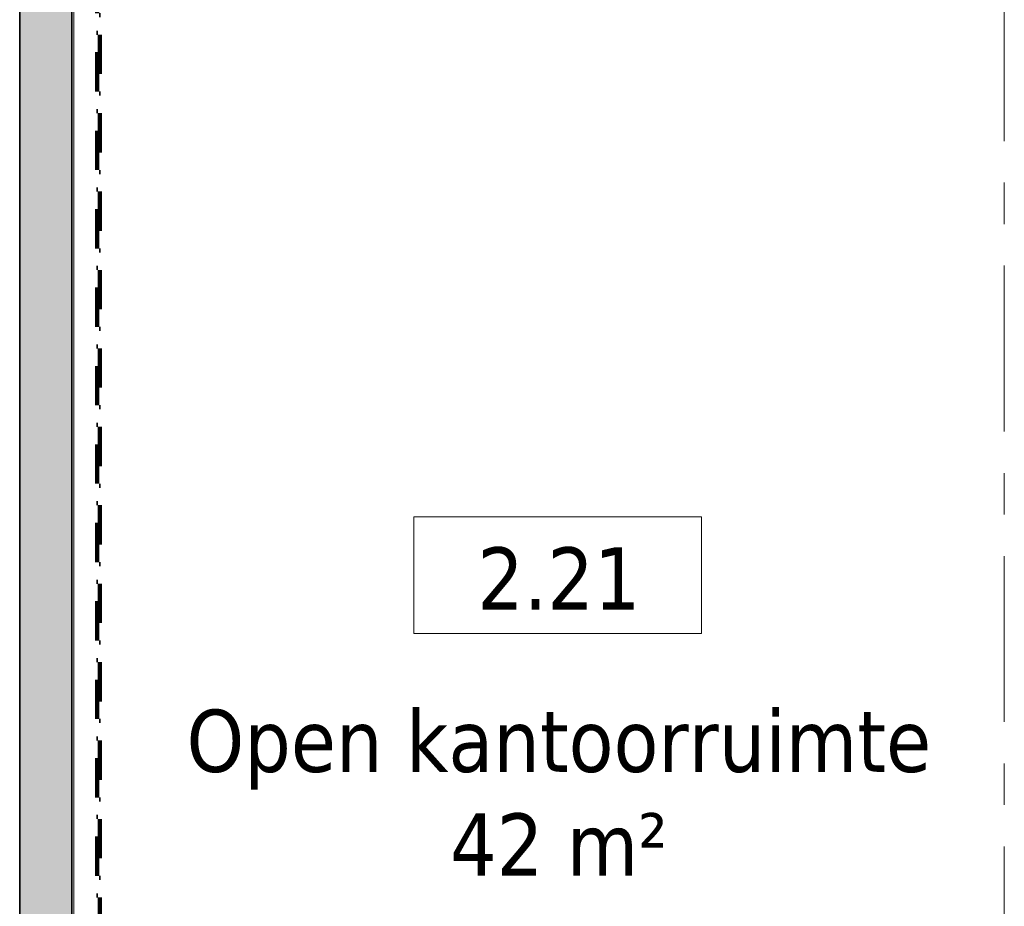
# Model space of a CAD drawing. Extents: x 2820 to 91013, y 1478 to 38178.
# Tile 46 of 182: x 22750 to 26517, y 31393 to 34785. Entities that reach past the tile are written whole.
import ezdxf

# ---------------------------------------------------------------- set-up
doc = ezdxf.new("R2010")
doc.units = 0
doc.header["$LTSCALE"] = 50
doc.linetypes.add('Onderlegger 2e verdieping$0$brandscheiding 2', pattern=[6, 0, -1.5, 3, -1.5])
doc.linetypes.add('Onderlegger 2e verdieping$0$stramien', pattern=[22.225, 12.7, -3.175, 3.175, -3.175])
doc.layers.get('0').update_dxf_attribs({"linetype": 'CONTINUOUS'})
for name, color, linetype, lineweight in [('Onderlegger 2e verdieping$0$A-AREA-IDEN', 8, 'CONTINUOUS', 18), ('Onderlegger 2e verdieping$0$A-FLOR-OTLN', 8, 'CONTINUOUS', 18), ('Onderlegger 2e verdieping$0$A-GENM', 8, 'CONTINUOUS', 18), ('Onderlegger 2e verdieping$0$A-WALL', 8, 'CONTINUOUS', 25), ('Onderlegger 2e verdieping$0$A-WALL-PATT', 8, 'CONTINUOUS', 50), ('Onderlegger 2e verdieping$0$S-GRID', 8, 'CONTINUOUS', 18)]:
    doc.layers.add(name, color=color, linetype=linetype, lineweight=lineweight)
doc.styles.add('Onderlegger 2e verdieping$0$Tahoma_1', font='TAHOMA.TTF', dxfattribs={"height": 238.040123})

# ---------------------------------------------------------------- blocks, each defined once
blk = doc.blocks.new('Onderlegger 2e verdieping$0$00_KU ruimtetag groot - 00_KU ruimtetag groot-3653893-Plotview 2e Verdieping - schaal 1 op 100')
at = {"layer": 'Onderlegger 2e verdieping$0$A-AREA-IDEN'}
for p, q in [((5.5, 2.164), (-5.5, 2.164)), ((-5.5, 2.164), (-5.5, -2.302)), ((5.5, -2.302), (5.5, 2.164)), ((-5.5, -2.302), (5.5, -2.302))]:
    blk.add_line(p, q, dxfattribs=at)
blk = doc.blocks.new('Onderlegger 2e verdieping')
at = {"layer": 'Onderlegger 2e verdieping$0$A-WALL-PATT', "lineweight": 25}
blk.add_hatch(color=256, dxfattribs=at).paths.add_polyline_path([(22949.6, 30061.2), (22949.6, 36228.2), (22749.6, 36228.2), (22749.6, 30061.2)], flags=0)
at = {"layer": 'Onderlegger 2e verdieping$0$A-FLOR-OTLN'}
blk.add_line((22956.6, 29801.2), (22956.6, 35978.2), dxfattribs=at)
at = {"layer": 'Onderlegger 2e verdieping$0$A-GENM', "linetype": 'Onderlegger 2e verdieping$0$brandscheiding 2', "lineweight": 100}
for p, q in [((23046.6, 36236.2), (23046.6, 30001.2)), ((23056.6, 30001.2), (23056.6, 36236.2))]:
    blk.add_line(p, q, dxfattribs=at)
at = {"layer": 'Onderlegger 2e verdieping$0$A-WALL', "lineweight": 35}
for p, q in [((22749.6, 36228.2), (22749.6, 30061.2)), ((22949.6, 30061.2), (22949.6, 36228.2))]:
    blk.add_line(p, q, dxfattribs=at)
at = {"layer": 'Onderlegger 2e verdieping$0$S-GRID', "linetype": 'Onderlegger 2e verdieping$0$stramien'}
blk.add_line((26516.6, 37178.2), (26516.6, 16803), dxfattribs=at)
at = {"layer": 'Onderlegger 2e verdieping$0$A-AREA-IDEN', "xscale": 99.99999999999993, "yscale": 99.99999999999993, "zscale": 99.99999999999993}
blk.add_blockref('Onderlegger 2e verdieping$0$00_KU ruimtetag groot - 00_KU ruimtetag groot-3653893-Plotview 2e Verdieping - schaal 1 op 100', (24807.7, 32667.1), dxfattribs=at)
at = {"layer": 'Onderlegger 2e verdieping$0$A-AREA-IDEN', "char_height": 238.04, "attachment_point": 2, "line_spacing_factor": 1.000232, "style": 'Onderlegger 2e verdieping$0$Tahoma_1'}
for s, insert, width in [('2.21', (24812.3, 32766.4), 768), ('Open kantoorruimte\\P42 m²', (24812.3, 32145.2), 3483)]:
    blk.add_mtext(s, dxfattribs=dict(at, insert=insert, width=width))

msp = doc.modelspace()

# ---------------------------------------------------------------- block references
msp.add_blockref('Onderlegger 2e verdieping', (0, 0))

doc.saveas('drawing.dxf')
